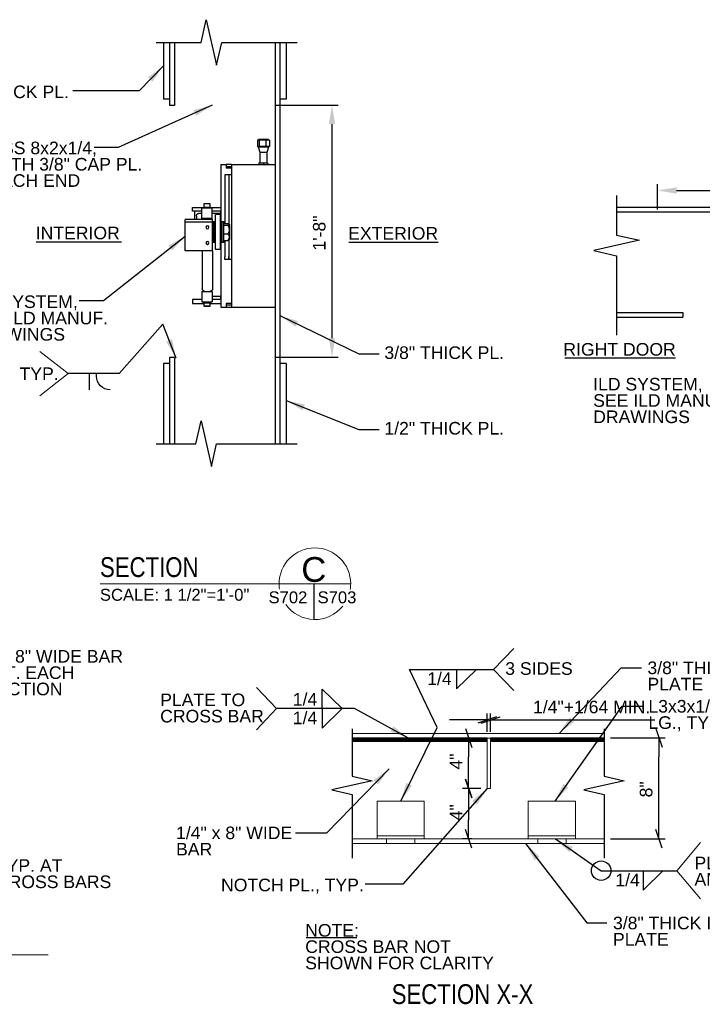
# Model space of a CAD drawing. Header units: inches. Extents: x -169 to 606, y -583 to 99.
# Tile 17 of 18: x 208 to 262, y 21 to 99. Entities that reach past the tile are written whole.
import ezdxf
from ezdxf.enums import TextEntityAlignment as Align

# ---------------------------------------------------------------- set-up
doc = ezdxf.new("R2010")
doc.units = ezdxf.units.IN
doc.header["$LTSCALE"] = 2
doc.header["$MEASUREMENT"] = 0
for name, color, linetype, lineweight in [('G-ANN-TTLB', 7, 'Continuous', 0), ('G-ANNO-DIM', 1, 'Continuous', 0), ('G-ANNO-TEXT', 7, 'Continuous', 30), ('S-BRAC-HORZ', 5, 'Continuous', 30), ('S-FSTN-MISC', 12, 'Continuous', 13), ('S-WALL-SHEA', 98, 'Continuous', 30)]:
    doc.layers.add(name, color=color, linetype=linetype, lineweight=lineweight)
doc.styles.add("1 1 2 1'-0", font='arial.ttf', dxfattribs={"height": 1})
doc.styles.get("Standard").update_dxf_attribs({"font": 'txt.shx'})
doc.styles.add('SUBTITLE 4.7625', font='romans.shx', dxfattribs={"width": 0.8, "height": 187.5})
doc.styles.add('TITLE20', font='simplex.shx', dxfattribs={"height": 5000})
doc.dimstyles.new("1 1 2 1'-0", dxfattribs={"dimtxt": 1, "dimasz": 1.5, "dimexe": 0.5, "dimexo": 0.5, "dimgap": 0.5, "dimtad": 1, "dimdec": 4, "dimzin": 15, "dimdsep": 46, "dimlunit": 4, "dimtxsty": "1 1 2 1'-0", "dimblk": '_Oblique_0.3', "dimcen": 0.09, "dimadec": 4, "dimazin": 3, "dimtfac": 1, "dimtdec": 4, "dimtofl": 0, "dimtmove": 0, "dimatfit": 3, "dimfxl": 1, "dimfrac": 2, "dimtolj": 1, "dimtzin": 15, "dimarcsym": 0})

# ---------------------------------------------------------------- blocks, each defined once
blk = doc.blocks.new('_Oblique_0.3')
at = {"color": 0, "linetype": 'ByBlock', "lineweight": -2}
for p, q in [((0, 0), (-1, 0)), ((0.5, 0.167), (-0.5, -0.167))]:
    blk.add_line(p, q, dxfattribs=at)
blk = doc.blocks.new('*D12')
at = {"layer": 'Defpoints', "color": 0, "lineweight": 13, "transparency": 16777216}
for p in [(275.404, 85.791), (258.404, 83.769), (275.404, 84.101)]:
    blk.add_point(p, dxfattribs=at)
at = {"layer": 'G-ANNO-DIM', "color": 0, "lineweight": -2, "transparency": 16777216}
for p, q in [((258.404, 84.269), (258.404, 86.291)), ((275.404, 84.601), (275.404, 86.291)), ((259.904, 85.791), (273.904, 85.791))]:
    blk.add_line(p, q, dxfattribs=at)
at = {"layer": 'G-ANNO-DIM', "color": 0, "lineweight": 13, "transparency": 16777216}
for points in [[(259.904, 86.041), (259.904, 85.541), (258.404, 85.791)], [(273.904, 86.041), (273.904, 85.541), (275.404, 85.791)]]:
    blk.add_solid(points, dxfattribs=at)
at = {"layer": 'G-ANNO-DIM', "color": 0, "transparency": 16777216, "insert": (266.941, 86.802), "char_height": 1, "attachment_point": 5, "style": "1 1 2 1'-0"}
blk.add_mtext('\\A1;1\'-5"', dxfattribs=at)
blk = doc.blocks.new('*D14')
at = {"layer": 'Defpoints', "color": 0, "lineweight": 13, "transparency": 16777216}
for p in [(227.54, 92.563), (232.555, 92.563), (227.54, 72.563)]:
    blk.add_point(p, dxfattribs=at)
at = {"layer": 'G-ANNO-DIM', "color": 0, "lineweight": -2, "transparency": 16777216}
for p, q in [((228.04, 92.563), (233.055, 92.563)), ((232.555, 74.063), (232.555, 91.063)), ((228.04, 72.563), (233.055, 72.563))]:
    blk.add_line(p, q, dxfattribs=at)
at = {"layer": 'G-ANNO-DIM', "color": 0, "lineweight": 13, "transparency": 16777216}
for points in [[(232.305, 91.063), (232.805, 91.063), (232.555, 92.563)], [(232.305, 74.063), (232.805, 74.063), (232.555, 72.563)]]:
    blk.add_solid(points, dxfattribs=at)
at = {"layer": 'G-ANNO-DIM', "color": 0, "transparency": 16777216, "insert": (231.544, 82.41), "char_height": 1, "attachment_point": 5, "rotation": 90, "style": "1 1 2 1'-0"}
blk.add_mtext('\\A1;1\'-8"', dxfattribs=at)
blk = doc.blocks.new('*D18')
at = {"layer": 'Defpoints', "color": 0, "lineweight": 13, "transparency": 16777216}
for p in [(254.152, 42.333), (258.504, 42.333), (254.152, 34.317)]:
    blk.add_point(p, dxfattribs=at)
at = {"layer": 'G-ANNO-DIM', "color": 0, "lineweight": -2, "transparency": 16777216}
for p, q in [((254.652, 42.333), (259.004, 42.333)), ((258.504, 35.817), (258.504, 40.833)), ((254.652, 34.317), (259.004, 34.317))]:
    blk.add_line(p, q, dxfattribs=at)
at = {"layer": 'G-ANNO-DIM', "color": 0, "lineweight": -2, "transparency": 16777216, "xscale": 1.5, "yscale": 1.5, "zscale": 1.5}
for p, rotation in [((258.504, 42.333), 90), ((258.504, 34.317), 270)]:
    blk.add_blockref('_Oblique_0.3', p, dxfattribs=dict(at, rotation=rotation))
at = {"layer": 'G-ANNO-DIM', "color": 0, "transparency": 16777216, "insert": (257.493, 37.858), "char_height": 1, "attachment_point": 5, "rotation": 90, "style": "1 1 2 1'-0"}
blk.add_mtext('\\A1;  8"', dxfattribs=at)
blk = doc.blocks.new('*D19')
at = {"layer": 'Defpoints', "color": 0, "lineweight": 13, "transparency": 16777216}
for p in [(243.4, 42.317), (244.867, 42.317), (244.867, 38.317)]:
    blk.add_point(p, dxfattribs=at)
at = {"layer": 'G-ANNO-DIM', "color": 0, "lineweight": -2, "transparency": 16777216}
for p, q in [((244.367, 42.317), (242.9, 42.317)), ((243.4, 39.817), (243.4, 40.817)), ((244.367, 38.317), (242.9, 38.317))]:
    blk.add_line(p, q, dxfattribs=at)
at = {"layer": 'G-ANNO-DIM', "color": 0, "lineweight": -2, "transparency": 16777216, "xscale": 1.5, "yscale": 1.5, "zscale": 1.5}
for p, rotation in [((243.4, 42.317), 90), ((243.4, 38.317), 270)]:
    blk.add_blockref('_Oblique_0.3', p, dxfattribs=dict(at, rotation=rotation))
at = {"layer": 'G-ANNO-DIM', "color": 0, "transparency": 16777216, "insert": (242.4, 40.451), "char_height": 1, "attachment_point": 5, "rotation": 90, "style": "1 1 2 1'-0"}
blk.add_mtext('\\A1;4"', dxfattribs=at)
blk = doc.blocks.new('*D23')
at = {"layer": 'Defpoints', "color": 0, "lineweight": 13, "transparency": 16777216}
for p in [(245.147, 43.762), (244.867, 42.317), (245.147, 42.317)]:
    blk.add_point(p, dxfattribs=at)
at = {"layer": 'G-ANNO-DIM', "color": 0, "lineweight": -2, "transparency": 16777216}
for p, q in [((244.867, 42.817), (244.867, 44.262)), ((245.147, 42.817), (245.147, 44.262)), ((243.367, 43.762), (241.867, 43.762)), ((246.647, 43.762), (258.183, 43.762))]:
    blk.add_line(p, q, dxfattribs=at)
at = {"layer": 'G-ANNO-DIM', "color": 0, "lineweight": -2, "transparency": 16777216, "xscale": 1.5, "yscale": 1.5, "zscale": 1.5}
blk.add_blockref('_Oblique_0.3', (244.867, 43.762), dxfattribs=at)
at = {"layer": 'G-ANNO-DIM', "color": 0, "lineweight": -2, "transparency": 16777216, "xscale": 1.5, "yscale": 1.5, "zscale": 1.5, "rotation": 180}
blk.add_blockref('_Oblique_0.3', (245.147, 43.762), dxfattribs=at)
at = {"layer": 'G-ANNO-DIM', "color": 0, "transparency": 16777216, "insert": (253.165, 44.779), "char_height": 1, "attachment_point": 5, "style": "1 1 2 1'-0"}
blk.add_mtext('\\A1;1/4"+1/64 MIN.', dxfattribs=at)
blk = doc.blocks.new('*D27')
at = {"layer": 'Defpoints', "color": 0, "lineweight": 13, "transparency": 16777216}
for p in [(244.867, 38.317), (243.4, 34.317), (244.147, 34.317)]:
    blk.add_point(p, dxfattribs=at)
at = {"layer": 'G-ANNO-DIM', "color": 0, "lineweight": -2, "transparency": 16777216}
for p, q in [((244.367, 38.317), (242.9, 38.317)), ((243.4, 36.817), (243.4, 35.817)), ((243.647, 34.317), (242.9, 34.317))]:
    blk.add_line(p, q, dxfattribs=at)
at = {"layer": 'G-ANNO-DIM', "color": 0, "lineweight": -2, "transparency": 16777216, "xscale": 1.5, "yscale": 1.5, "zscale": 1.5}
for p, rotation in [((243.4, 38.317), 90), ((243.4, 34.317), 270)]:
    blk.add_blockref('_Oblique_0.3', p, dxfattribs=dict(at, rotation=rotation))
at = {"layer": 'G-ANNO-DIM', "color": 0, "transparency": 16777216, "insert": (242.4, 36.425), "char_height": 1, "attachment_point": 5, "rotation": 90, "style": "1 1 2 1'-0"}
blk.add_mtext('\\A1;4"', dxfattribs=at)

msp = doc.modelspace()

# ---------------------------------------------------------------- hatches: boundary and pattern name
at = {"layer": 'G-ANNO-TEXT'}
h = msp.add_hatch(dxfattribs=at)
h.set_pattern_fill('HATCH', color=256, style=0, pattern_type=2)
h.set_pattern_definition([(45, (237.400207, 42.65191), (-0.02783886, 0.02783886), [])])
h.paths.add_polyline_path([(234.14234, 42.06717), (244.86656, 42.06717), (244.86656, 42.31717), (234.14234, 42.31717)])
h = msp.add_hatch(dxfattribs=at)
h.set_pattern_fill('HATCH', color=256, style=0, pattern_type=2)
h.set_pattern_definition([(45, (248.40442, 42.65191), (-0.02783886, 0.02783886), [])])
h.paths.add_polyline_path([(245.14656, 42.06717), (254.15193, 42.06717), (254.15193, 42.31717), (245.14656, 42.31717)])

# ---------------------------------------------------------------- linework, layer by layer
at = {"color": 7, "linetype": 'Continuous'}
for p, q in [((226.76977, 89.7907), (226.64571, 89.7907)), ((226.64571, 89.7907), (226.64571, 89.27095)), ((226.76977, 89.27095), (226.64571, 89.27095)), ((227.50824, 89.83195), (226.71624, 89.83195)), ((226.71624, 89.7907), (226.71624, 89.83195)), ((226.71624, 89.2297), (226.71624, 89.27095)), ((227.50824, 89.2297), (226.71624, 89.2297)), ((226.85443, 88.8172), (226.71624, 89.2297)), ((227.30526, 89.7907), (226.76977, 89.7907)), ((226.76977, 89.7907), (226.76977, 89.27095)), ((227.30526, 89.27095), (226.76977, 89.27095)), ((227.57877, 89.7907), (227.30526, 89.7907)), ((227.30526, 89.7907), (227.30526, 89.27095)), ((227.57877, 89.27095), (227.30526, 89.27095)), ((227.50824, 89.2297), (227.37005, 88.8172)), ((227.50824, 89.83195), (227.50824, 89.7907)), ((227.50824, 89.27095), (227.50824, 89.2297)), ((227.57877, 89.7907), (227.57877, 89.27095)), ((227.37005, 88.8172), (226.85443, 88.8172)), ((226.85443, 87.96828), (226.85443, 88.8172)), ((227.37005, 88.8172), (227.37005, 87.96828)), ((223.74037, 87.86103), (223.74037, 83.31693)), ((223.74037, 87.86103), (224.15287, 87.86103)), ((224.15287, 87.86103), (224.15287, 87.69603)), ((224.56537, 87.86103), (224.15287, 87.86103)), ((224.15287, 87.69603), (224.15287, 87.55165)), ((224.15287, 87.69603), (224.56537, 87.69603)), ((224.56537, 87.55165), (224.15287, 87.55165)), ((224.56537, 87.86103), (224.56537, 76.51728)), ((224.56537, 87.86103), (228.04037, 87.86103)), ((226.75502, 87.94353), (226.75502, 87.88578)), ((227.11224, 87.96828), (226.77977, 87.96828)), ((227.11224, 87.96828), (227.11224, 87.94353)), ((227.44472, 87.96828), (227.11224, 87.96828)), ((227.11224, 87.94353), (227.11224, 87.88578)), ((227.11224, 87.88578), (227.11224, 87.86103)), ((227.46947, 87.94353), (227.46947, 87.88578)), ((224.05469, 87.02778), (224.05469, 86.82153)), ((224.36819, 87.02778), (224.05469, 87.02778)), ((224.05469, 86.82153), (224.05469, 83.1671)), ((224.36819, 87.02778), (224.36819, 86.82153)), ((224.36819, 87.02778), (224.36819, 86.82153)), ((224.56537, 87.02778), (224.36819, 87.02778)), ((224.36819, 86.82153), (224.36819, 83.12913)), ((224.36819, 86.82153), (224.36819, 83.12913)), ((221.47162, 84.13615), (221.47162, 84.44553)), ((221.47162, 84.44553), (222.35313, 84.44553)), ((222.35313, 84.4612), (222.9166, 84.4612)), ((222.35313, 84.38365), (222.35313, 84.4612)), ((222.40284, 84.74738), (222.42604, 84.77058)), ((222.40284, 84.74738), (222.8669, 84.74738)), ((222.40284, 84.4612), (222.40284, 84.74738)), ((222.42604, 84.77058), (222.84369, 84.77058)), ((222.84369, 84.77058), (222.8669, 84.74738)), ((222.8669, 84.74738), (222.8669, 84.4612)), ((222.9166, 84.4612), (222.9166, 84.38365)), ((222.9166, 84.44553), (223.74037, 84.44553)), ((221.62589, 84.13615), (221.47162, 84.13615)), ((221.62589, 84.13615), (221.62589, 83.4844)), ((222.22237, 84.13615), (221.62589, 84.13615)), ((221.78512, 83.7649), (221.78512, 83.4844)), ((222.22237, 83.97115), (221.99137, 83.97115)), ((223.04737, 84.38365), (222.22237, 84.38365)), ((222.22237, 83.55865), (222.22237, 84.38365)), ((223.04737, 83.55865), (223.04737, 84.38365)), ((223.68839, 84.13615), (223.04737, 84.13615)), ((223.74037, 83.97115), (223.04737, 83.97115)), ((223.29569, 81.10015), (223.29569, 83.8837)), ((223.70819, 83.8837), (223.29569, 83.8837)), ((223.74037, 84.13615), (223.68839, 84.13615)), ((223.68839, 84.13615), (223.68839, 83.97115)), ((223.70819, 81.10015), (223.70819, 83.8837)), ((223.07212, 83.4844), (220.88434, 83.4844)), ((220.88434, 83.4349), (220.88434, 83.4844)), ((220.88434, 83.27815), (220.88434, 83.4349)), ((223.07212, 83.27815), (220.88434, 83.27815)), ((220.88434, 83.1214), (220.88434, 83.27815)), ((220.88434, 81.16615), (220.88434, 83.1214)), ((223.04737, 83.55865), (222.22237, 83.55865)), ((223.07212, 83.4349), (223.07212, 83.4844)), ((223.07212, 83.27815), (223.07212, 83.4349)), ((223.07212, 83.1214), (223.07212, 83.27815)), ((223.07212, 81.16615), (223.07212, 83.1214)), ((223.07212, 82.90443), (223.08944, 82.90443)), ((223.08944, 83.24368), (223.08944, 83.31693)), ((223.08944, 83.31693), (223.19257, 83.31693)), ((223.08944, 81.66693), (223.08944, 83.24368)), ((223.19257, 83.24368), (223.19257, 83.31693)), ((223.19257, 83.29973), (223.19257, 83.31693)), ((223.19257, 83.31693), (223.29569, 83.31693)), ((223.19257, 81.66693), (223.19257, 83.29973)), ((223.19257, 81.66693), (223.19257, 83.24368)), ((223.70819, 83.31693), (223.81132, 83.31693)), ((223.81132, 83.31693), (223.81132, 81.66693)), ((223.81132, 82.62196), (223.81132, 83.31693)), ((223.81132, 83.31693), (223.92764, 83.31693)), ((223.92764, 83.31693), (223.92764, 81.66693)), ((223.92764, 83.1671), (224.2931, 83.1671)), ((223.92764, 83.03187), (224.29311, 83.03187)), ((224.37718, 83.12232), (224.43007, 83.06943)), ((224.43007, 81.91443), (224.43007, 83.06943)), ((223.08944, 82.07943), (223.07212, 82.07943)), ((223.81132, 81.66693), (223.81132, 82.62196)), ((223.92764, 82.35669), (224.2931, 82.35669)), ((223.19257, 81.66693), (223.08944, 81.66693)), ((223.29569, 81.66693), (223.19257, 81.66693)), ((223.81132, 81.66693), (223.70819, 81.66693)), ((223.74037, 81.66693), (223.74037, 76.51728)), ((223.92764, 81.66693), (223.81132, 81.66693)), ((223.92764, 81.81675), (224.2931, 81.81675)), ((224.05469, 81.81675), (224.05469, 80.52678)), ((224.36819, 81.85473), (224.36819, 80.52678)), ((224.36819, 81.85473), (224.36819, 80.52678)), ((224.43007, 81.91443), (224.37718, 81.86154)), ((220.88434, 81.0094), (220.88434, 81.16615)), ((223.07212, 81.0094), (220.88434, 81.0094)), ((222.24712, 81.0094), (222.24712, 77.9899)), ((223.07212, 81.0094), (223.07212, 81.16615)), ((223.07212, 81.0094), (223.07212, 77.9899)), ((223.70819, 81.10015), (223.29569, 81.10015)), ((224.05469, 80.32053), (224.05469, 80.52678)), ((224.36819, 80.32053), (224.36819, 80.52678)), ((224.36819, 80.52678), (224.36819, 80.32053)), ((224.36819, 80.32053), (224.05469, 80.32053)), ((224.56537, 80.32053), (224.36819, 80.32053)), ((222.22237, 77.78365), (222.45337, 77.78365)), ((222.22237, 77.78365), (222.22237, 76.95865)), ((222.45337, 77.78365), (222.86587, 77.78365)), ((222.86587, 77.78365), (223.04737, 77.78365)), ((223.04737, 77.78365), (223.04737, 76.95865)), ((221.47162, 77.12365), (221.47162, 76.81428)), ((221.62589, 77.12365), (221.47162, 77.12365)), ((221.47162, 76.81428), (222.40284, 76.81428)), ((222.22237, 77.12365), (221.62589, 77.12365)), ((222.22237, 76.95865), (223.04737, 76.95865)), ((222.35313, 76.8811), (222.35313, 76.95865)), ((222.35313, 76.8811), (222.9166, 76.8811)), ((222.40284, 76.59493), (222.40284, 76.8811)), ((222.8669, 76.8811), (222.8669, 76.59493)), ((222.8669, 76.81428), (223.74037, 76.81428)), ((222.9166, 76.95865), (222.9166, 76.8811)), ((223.74037, 77.37115), (223.04737, 77.37115)), ((223.68839, 77.12365), (223.04737, 77.12365)), ((223.68839, 77.37115), (223.68839, 77.12365)), ((223.74037, 77.12365), (223.68839, 77.12365)), ((224.56537, 76.82665), (224.15287, 76.82665)), ((224.15287, 76.82665), (224.15287, 76.68228)), ((224.15287, 76.68228), (224.15287, 76.51728)), ((224.56537, 76.68228), (224.15287, 76.68228)), ((222.8669, 76.59493), (222.40284, 76.59493)), ((222.42604, 76.57173), (222.40284, 76.59493)), ((222.84369, 76.57173), (222.42604, 76.57173)), ((222.8669, 76.59493), (222.84369, 76.57173)), ((223.74037, 76.51728), (224.15287, 76.51728)), ((224.15287, 76.51728), (224.56537, 76.51728)), ((224.56537, 76.51728), (228.04037, 76.51728))]:
    msp.add_line(p, q, dxfattribs=at)
at = {"color": 7, "linetype": 'Continuous', "flags": 128}
for points in [[(226.77977, 87.96828), (226.77494, 87.9678), (226.77029, 87.96639), (226.76602, 87.96411), (226.76227, 87.96103), (226.75919, 87.95728), (226.7569, 87.953), (226.75549, 87.94836), (226.75502, 87.94353)], [(226.75502, 87.88578), (226.75539, 87.88148), (226.75651, 87.87731), (226.75833, 87.8734), (226.76081, 87.86987), (226.76386, 87.86682), (226.76739, 87.86434), (226.7713, 87.86252), (226.77547, 87.8614), (226.77977, 87.86103)], [(227.44472, 87.96828), (227.44954, 87.9678), (227.45419, 87.96639), (227.45847, 87.96411), (227.46222, 87.96103), (227.4653, 87.95728), (227.46758, 87.953), (227.46899, 87.94836), (227.46947, 87.94353)], [(227.44472, 87.86103), (227.44901, 87.8614), (227.45318, 87.86252), (227.45709, 87.86434), (227.46063, 87.86682), (227.46368, 87.86987), (227.46615, 87.8734), (227.46797, 87.87731), (227.46909, 87.88148), (227.46947, 87.88578)], [(224.2931, 83.1671), (224.3547, 83.13892), (224.37578, 83.12362), (224.3872, 83.10798), (224.38448, 83.08596), (224.36156, 83.06434), (224.29311, 83.03187)], [(224.29311, 83.03187), (224.3547, 82.89115), (224.37578, 82.81479), (224.3872, 82.73668), (224.38448, 82.62675), (224.36156, 82.51881), (224.2931, 82.35669)], [(224.2931, 82.35669), (224.34693, 82.26167), (224.3786, 82.17108), (224.38871, 82.07787), (224.37294, 81.98083), (224.33482, 81.88715), (224.2931, 81.81675)], [(224.2931, 81.81675), (224.3547, 81.84494), (224.37578, 81.86023), (224.37692, 81.86179)]]:
    msp.add_lwpolyline(points, dxfattribs=at)
at = {"color": 7, "linetype": 'Continuous', "extrusion": (0, 0, -1)}
for centre in [(-222.65962, 82.86565), (-222.65962, 81.62815)]:
    msp.add_circle(centre, 0.1155, dxfattribs=at)
for centre, start, end in [((-221.99137, 83.7649), 0, 90), ((-222.40387, 83.3524), 39.7918195, 90), ((-222.86587, 83.3524), 90, 140.2081805), ((-222.45337, 77.9899), 270, 0), ((-222.86587, 77.9899), 180, 270)]:
    msp.add_arc(centre, 0.20625, start, end, dxfattribs=at)
at = {"layer": 'G-ANN-TTLB', "color": 7, "linetype": 'Continuous', "lineweight": 13}
for p, q in [((214.15341, 54.57446), (234.03621, 54.57446)), ((170.95761, 25.10704), (210.0082, 25.10704))]:
    msp.add_line(p, q, dxfattribs=at)
at = {"layer": 'G-ANN-TTLB', "color": 7, "linetype": 'Continuous', "lineweight": 0}
for radius, start, end in [(2.84162, 0, 180), (2.84213, 180, 188.8691645), (2.84213, 350.56955, 0), (2.84213, 215.7518704, 321.0245309)]:
    msp.add_arc((231.19459, 54.57446), radius, start, end, dxfattribs=at)
at = {"layer": 'G-ANNO-TEXT'}
for p, q in [((209.07573, 81.71723), (215.85248, 81.71723)), ((233.87914, 81.6923), (240.99138, 81.6923)), ((251.04397, 72.51193), (259.81906, 72.51193)), ((213.27953, 71.25736), (213.27953, 69.96678)), ((213.86157, 71.06286), (213.86157, 71.25969)), ((231.10704, 54.57446), (231.10704, 51.73368)), ((245.38287, 47.76587), (246.98508, 49.43982)), ((242.44747, 46.21718), (244.02808, 47.76867)), ((242.44747, 47.76587), (242.44747, 46.21718)), ((245.38287, 47.76587), (246.98508, 46.09192)), ((228.15484, 44.65529), (226.55263, 46.32924)), ((231.77893, 46.20958), (233.35953, 44.65809)), ((231.77893, 44.66088), (231.77893, 46.20958)), ((228.15484, 44.65529), (226.55263, 42.98134)), ((231.77893, 43.1066), (233.35953, 44.65809)), ((231.77893, 44.65529), (231.77893, 43.1066)), ((257.25971, 30.24218), (258.84032, 31.79367)), ((257.25971, 31.79088), (257.25971, 30.24218)), ((230.50176, 26.48479), (234.53375, 26.48479))]:
    msp.add_line(p, q, dxfattribs=at)
at = {"layer": 'G-ANNO-TEXT', "color": 7, "linetype": 'Continuous', "lineweight": 0}
for p, q in [((211.60097, 71.25736), (209.37151, 73.0161)), ((211.60097, 71.25736), (209.37151, 69.49861)), ((259.92929, 31.79088), (261.80158, 34.02218)), ((259.92929, 31.79088), (261.80158, 29.55958))]:
    msp.add_line(p, q, dxfattribs=at)
at = {"layer": 'G-ANNO-TEXT', "linetype": 'Continuous', "lineweight": 0}
for p, q in [((244.86656, 42.31717), (234.14234, 42.31717)), ((254.15193, 42.31717), (244.86656, 42.31717)), ((234.14234, 34.31717), (254.15193, 34.31717)), ((236.88156, 33.94217), (236.88156, 34.31717)), ((239.13156, 33.94217), (239.13156, 34.31717)), ((248.88156, 33.94217), (248.88156, 34.31717)), ((251.13156, 33.94217), (251.13156, 34.31717))]:
    msp.add_line(p, q, dxfattribs=at)
at = {"layer": 'G-ANNO-TEXT', "flags": 128}
for points in [[(218.58288, 97.54248), (218.58288, 97.54248), (222.16236, 97.54248), (222.57323, 99.35028), (223.39496, 95.73467), (223.80582, 97.54248), (229.7983, 97.54248)], [(255.14676, 85.38678), (255.14676, 84.56505), (255.14676, 82.25394), (256.95457, 81.84307), (253.33895, 81.02134), (255.14676, 80.61047), (255.14676, 74.29712)], [(218.58288, 65.69023), (218.58288, 65.69023), (221.751, 65.69023), (222.16186, 67.49804), (222.98359, 63.88242), (223.39446, 65.69023), (229.7983, 65.69023)], [(234.14234, 43.05983), (234.14234, 42.33256), (234.14234, 39.28711), (235.74234, 38.92347), (232.54234, 38.1962), (234.14234, 37.83256), (234.14234, 32.7752)], [(254.15193, 43.05983), (254.15193, 42.33256), (254.15193, 39.28711), (255.75193, 38.92347), (252.55193, 38.1962), (254.15193, 37.83256), (254.15193, 32.7752)]]:
    msp.add_lwpolyline(points, dxfattribs=at)
at = {"layer": 'G-ANNO-TEXT', "linetype": 'Continuous', "lineweight": 0, "flags": 128}
for points in [[(254.15193, 42.69217), (234.14234, 42.69217)], [(244.86656, 42.31717), (244.86656, 38.31717), (245.14656, 38.31717), (245.14656, 42.31717)], [(254.15193, 33.94217), (234.14234, 33.94217)]]:
    msp.add_lwpolyline(points, dxfattribs=at)
at = {"layer": 'G-ANNO-TEXT'}
msp.add_circle((253.91934, 31.79088), 0.77216, dxfattribs=at)
at = {"layer": 'G-ANNO-TEXT', "extrusion": (0, 0, -1)}
msp.add_arc((-214.95532, 71.06286), 1.09375, 270, 0, dxfattribs=at)
at = {"layer": 'G-ANNO-TEXT', "color": 7, "linetype": 'Continuous', "lineweight": 0}
msp.add_solid([(219.16537, 95.6805), (217.94207, 94.77716), (218.30117, 94.42924)], dxfattribs=at)
at = {"layer": 'G-ANNO-TEXT'}
msp.add_solid([(220.17144, 72.48979), (219.85751, 73.97772), (219.39191, 73.79548)], dxfattribs=at)
for points in [[(234.14234, 42.06717), (244.86656, 42.06717), (244.86656, 42.31717), (234.14234, 42.31717)], [(245.14656, 42.06717), (254.15193, 42.06717), (254.15193, 42.31717), (245.14656, 42.31717)]]:
    msp.add_3dface(points, dxfattribs=at)
at = {"layer": 'S-BRAC-HORZ'}
for p, q in [((220.04037, 97.54248), (220.04037, 92.54395)), ((228.04037, 97.54248), (228.04037, 65.69023)), ((255.14676, 84.10092), (274.4039, 84.10092)), ((255.14676, 76.10092), (260.40438, 76.10092)), ((220.04037, 72.54348), (220.04037, 65.69023)), ((228.04037, 72.06255), (228.04037, 65.69023))]:
    msp.add_line(p, q, dxfattribs=at)
at = {"layer": 'S-FSTN-MISC', "linetype": 'Continuous', "lineweight": 0}
for p, q in [((236.13156, 34.56717), (239.88156, 34.56717)), ((248.13156, 34.56717), (251.88156, 34.56717))]:
    msp.add_line(p, q, dxfattribs=at)
for points in [[(236.13156, 34.31717), (239.88156, 34.31717), (239.88156, 37.31717), (236.13156, 37.31717)], [(248.13156, 34.31717), (251.88156, 34.31717), (251.88156, 37.31717), (248.13156, 37.31717)]]:
    msp.add_3dface(points, dxfattribs=at)
at = {"layer": 'S-WALL-SHEA'}
for p, q in [((219.16537, 97.54248), (219.16537, 93.04395)), ((219.66537, 97.54248), (219.66537, 92.54395)), ((228.41537, 97.54248), (228.41537, 65.69023)), ((228.91537, 97.54248), (228.91537, 93.04395)), ((219.66537, 93.04395), (219.16537, 93.04395)), ((228.91537, 93.04395), (228.41537, 93.04395)), ((220.04037, 92.54395), (219.66537, 92.54395)), ((255.14676, 84.47592), (274.4039, 84.47592)), ((260.40438, 76.10092), (260.40438, 75.72592)), ((255.14676, 75.72592), (260.40438, 75.72592)), ((219.16537, 72.04348), (219.16537, 65.69023)), ((219.66537, 72.04348), (219.16537, 72.04348)), ((220.04037, 72.54348), (219.66537, 72.54348)), ((219.66537, 72.54348), (219.66537, 65.69023)), ((228.91537, 72.04348), (228.41537, 72.04348)), ((228.91537, 72.04348), (228.91537, 65.69023))]:
    msp.add_line(p, q, dxfattribs=at)

# ---------------------------------------------------------------- texts
at = {"layer": 'G-ANN-TTLB', "color": 7, "linetype": 'Continuous', "lineweight": 13, "char_height": 1.5748031, "attachment_point": 7, "line_spacing_factor": 0.72, "style": 'SUBTITLE 4.7625'}
for s, insert in [('\\fArial|b0|i0|c00|p39;SECTION', (214.13577, 55.07965)), ('\\fArial|b0|i0|c00|p39;SECTION X-X', (237.29129, 21.18129))]:
    msp.add_mtext(s, dxfattribs=dict(at, insert=insert))
at = {"layer": 'G-ANN-TTLB', "color": 7, "linetype": 'Continuous', "lineweight": 0, "line_spacing_factor": 0.72, "style": 'TITLE20'}
for s, insert, char_height, attachment_point in [('\\fArial|b0|i0|c00|p39;C', (231.10704, 55.69028), 1.9685039, 5), ('\\fArial|b0|i0|c00|p39;S702', (229.05463, 53.00643), 0.9448819, 8), ('\\fArial|b0|i0|c00|p39;S703', (232.9477, 53.00643), 0.9448819, 8)]:
    msp.add_mtext(s, dxfattribs=dict(at, insert=insert, char_height=char_height, attachment_point=attachment_point))
at = {"layer": 'G-ANN-TTLB', "color": 7, "linetype": 'Continuous', "lineweight": 0, "insert": (220.0582, 53.20842), "char_height": 0.9448819, "attachment_point": 8, "line_spacing_factor": 0.72}
msp.add_mtext('\\fArial|b0|i0|c00|p39;SCALE: 1 1/2"=1\'-0"', dxfattribs=at)
at = {"layer": 'G-ANNO-TEXT', "color": 7, "linetype": 'Continuous', "lineweight": 0, "style": "1 1 2 1'-0"}
for p in [(240.10973, 47.53195), (229.44119, 44.42136), (255.04733, 31.55695)]:
    msp.add_text('1/4', height=1, dxfattribs=at).set_placement(p, align=Align.TOP_LEFT)
msp.add_text('1/4', height=1, dxfattribs=at).set_placement((229.44119, 44.89481))
at = {"layer": 'G-ANNO-TEXT', "color": 7, "linetype": 'Continuous', "lineweight": 0, "char_height": 1, "attachment_point": 1, "style": "1 1 2 1'-0"}
for s, insert, line_spacing_factor in [('1/2" THICK PL.', (202.16644, 94.12232), 0.6), ('HSS 8x2x1/4,\\PWITH 3/8" CAP PL.\\PEACH END', (205.3502, 89.66894), 0.776524), ('INTERIOR', (209.03379, 82.91562), 0.6), ('EXTERIOR', (233.83721, 82.8907), 0.6), ('ILD SYSTEM,\\PSEE ILD MANUF.\\PDRAWINGS', (203.67684, 77.45944), 0.776524), ('3/8" THICK PL.', (236.71253, 73.41604), 0.6), ('RIGHT DOOR', (250.91686, 73.67794), 0.6), ('TYP.', (207.75157, 71.74123), 0.6), ('ILD SYSTEM,\\PSEE ILD MANUF.\\PDRAWINGS', (253.28484, 70.91328), 0.776524), ('1/2" THICK PL.', (236.71253, 67.41445), 0.6), ('1/4" x 8" WIDE BAR\\PCONT. EACH\\PDIRECTION', (203.47936, 49.30682), 0.776524), ('3/8" THICK EXT.\\PPLATE', (257.59191, 48.39579), 0.776524), ('3 SIDES', (246.30187, 48.33862), 0.6), ('PLATE TO\\PCROSS BAR', (218.9119, 45.85224), 0.776524), ('L3x3x1/4 x 0\'-3 3/4" \\PLG., TYP.', (257.66879, 45.34235), 0.776524), ('1/4" x 8" WIDE\\PBAR', (220.17399, 35.29341), 0.776524), ('PLATE TO\\PANGLE', (261.3256, 32.9002), 0.776524), ('TYP. AT\\PCROSS BARS', (205.87412, 32.70117), 0.776524), ('NOTCH PL., TYP.', (223.7446, 31.15527), 0.6), ('3/8" THICK INSIDE\\PPLATE', (254.85983, 28.13549), 0.776524), ('NOTE:\\PCROSS BAR NOT\\PSHOWN FOR CLARITY', (230.42582, 27.55396), 0.776524)]:
    msp.add_mtext(s, dxfattribs=dict(at, insert=insert, line_spacing_factor=line_spacing_factor))

# ---------------------------------------------------------------- dimensions: what is measured, and where the dimension line sits
at = {"layer": 'G-ANNO-DIM'}
for base, p1, p2, angle, picture, middle in [((232.5546, 92.56255), (227.54009, 72.56303), (227.54037, 92.56255), 90, '*D14', (232.5546, 82.41007)), ((243.3997, 42.31717), (244.86656, 38.31717), (244.86656, 42.31717), 90, '*D19', (243.3997, 40.45051)), ((243.3997, 34.31717), (244.86656, 38.31717), (244.14713, 34.31717), 270, '*D27', (243.3997, 36.42463))]:
    dim = msp.add_linear_dim(base=base, p1=p1, p2=p2, angle=angle, dimstyle="1 1 2 1'-0", dxfattribs=at)
    dim.commit()
    dim.dimension.update_dxf_attribs({"geometry": picture, "text_midpoint": middle, "dimtype": 160})
dim = msp.add_linear_dim(base=(275.4039, 85.79143), p1=(258.40438, 83.76936), p2=(275.4039, 84.10092), dimstyle="1 1 2 1'-0", dxfattribs=at)
dim.commit()
dim.dimension.update_dxf_attribs({"geometry": '*D12', "text_midpoint": (266.94128, 85.79143), "dimtype": 160})
dim = msp.add_linear_dim(base=(245.14656, 43.76193), p1=(244.86656, 42.31717), p2=(245.14656, 42.31717), text='1/4"+1/64 MIN.', dimstyle="1 1 2 1'-0", dxfattribs=at)
dim.commit()
dim.dimension.update_dxf_attribs({"geometry": '*D23', "text_midpoint": (253.16463, 43.76193), "dimtype": 160})
dim = msp.add_linear_dim(base=(258.50355, 42.33256), p1=(254.15193, 34.31717), p2=(254.15193, 42.33256), angle=90, text='  <>', dimstyle="1 1 2 1'-0", dxfattribs=at)
dim.commit()
dim.dimension.update_dxf_attribs({"geometry": '*D18', "text_midpoint": (258.50355, 37.85756), "dimtype": 160})

# ---------------------------------------------------------------- leaders
at = {"layer": 'G-ANNO-TEXT', "color": 7, "linetype": 'Continuous', "lineweight": 0}
for points in [[(219.16537, 95.6805), (217.25429, 93.70799), (211.97411, 93.70799)], [(223.04037, 92.56255), (215.58053, 89.21242), (213.65975, 89.21242)], [(220.88434, 82.14378), (214.40768, 77.04289), (212.4869, 77.04289)], [(237.0815, 39.87667), (232.11214, 34.77286), (229.66309, 34.77286)], [(244.86656, 38.31717), (238.18288, 30.71644), (235.1779, 30.71644)], [(250.30045, 34.31717), (253.91934, 31.79088), (259.92929, 31.79088)]]:
    msp.add_leader(points, dimstyle="1 1 2 1'-0", override={"dimgap": 1}, dxfattribs=at)
at = {"layer": 'G-ANNO-TEXT'}
for points in [[(228.41537, 75.85346), (234.68308, 72.82996), (236.29109, 72.82996)], [(220.17144, 72.48979), (219.12136, 75.17258), (215.64875, 71.25736), (211.60097, 71.25736)], [(228.91537, 69.11685), (234.68308, 66.82838), (236.29109, 66.82838)], [(238.00656, 37.31717), (240.89492, 43.15703), (238.70799, 47.76587), (245.38287, 47.76587)], [(250.58546, 42.69217), (255.50138, 47.90456), (257.10938, 47.90456)], [(238.62763, 42.31717), (234.34459, 44.65389), (228.15484, 44.65529)], [(250.25656, 37.31717), (255.57826, 44.84376), (257.18626, 44.84376)], [(247.92142, 33.94217), (252.7693, 27.64426), (254.37731, 27.64426)]]:
    msp.add_leader(points, dimstyle="1 1 2 1'-0", override={"dimgap": 1}, dxfattribs=at)

doc.saveas('drawing.dxf')
